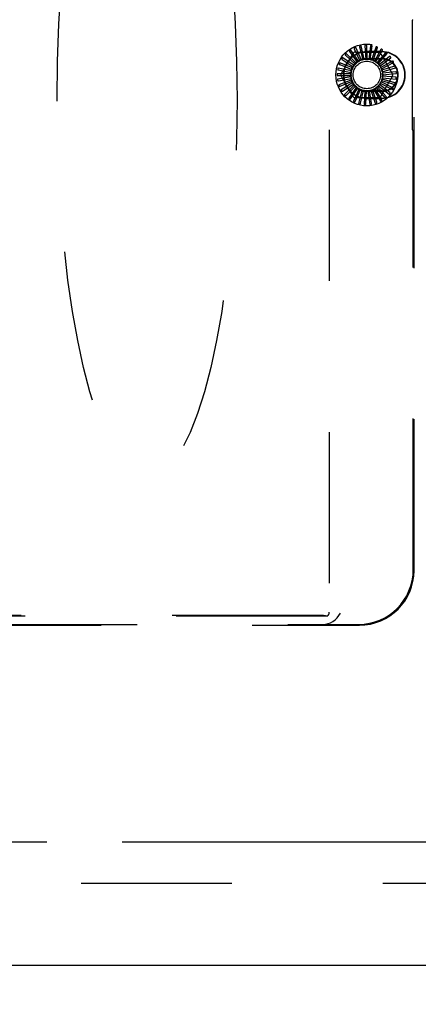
# Model space of a CAD drawing. Header units: inches. Extents: x 0 to 250, y 0 to 162.
# Tile 7 of 44: x 88.03 to 91.66, y 17.48 to 26.44. Entities that reach past the tile are written whole.
import ezdxf

# ---------------------------------------------------------------- set-up
doc = ezdxf.new("R2010")
doc.units = ezdxf.units.IN
doc.header["$LTSCALE"] = 13.75
doc.header["$MEASUREMENT"] = 0
doc.linetypes.add('HIDDEN', pattern=[0.2, 0.1, -0.1])
doc.linetypes.add('PHANTOM', pattern=[0.8, 0.45, -0.05, 0.1, -0.05, 0.1, -0.05])
doc.layers.get('0').update_dxf_attribs({"linetype": 'CONTINUOUS'})
for name, color, linetype in [('AVAILABLE_DOOR_SPACE', 7, 'CONTINUOUS'), ('DEFAULT_2', 8, 'HIDDEN'), ('DIMENSIONS', 7, 'CONTINUOUS')]:
    doc.layers.add(name, color=color, linetype=linetype)
doc.styles.get("Standard").update_dxf_attribs({"font": 'txt', "width": 0.8})
doc.dimstyles.new('DIMSTYLE_1', dxfattribs={"dimtxt": 1.102941, "dimasz": 1.470588, "dimexe": 0.09, "dimexo": 0.07, "dimgap": 0.0375, "dimtad": 0, "dimtih": 1, "dimtoh": 1, "dimzin": 4, "dimdsep": 46, "dimtxsty": 'Standard', "dimblk": '_FILLED', "dimblk1": '_FILLED', "dimblk2": '_FILLED', "dimcen": 0.09, "dimadec": 0, "dimazin": 0, "dimtfac": 1, "dimtofl": 0, "dimtmove": 0, "dimatfit": 3, "dimldrblk": '_FILLED', "dimfxl": 0, "dimtolj": 1, "dimtzin": 4, "dimarcsym": 0})

# ---------------------------------------------------------------- blocks, each defined once
blk = doc.blocks.new('_FILLED')
at = {"color": 0, "linetype": 'ByBlock'}
blk.add_solid([(0, 0), (-1, 0.2), (-1, -0.2)], dxfattribs=at)
blk = doc.blocks.new('*D16')
at = {"layer": 'DIMENSIONS', "color": 2, "linetype": 'Continuous'}
for p, q in [((96.738, 18.9614), (96.738, 21.9026)), ((98.0615, 18.9614), (96.5398, 18.9614)), ((98.0615, 17.8364), (96.5398, 17.8364)), ((96.738, 17.8364), (96.738, 14.52)), ((96.738, 14.52), (95.3465, 14.52))]:
    blk.add_line(p, q, dxfattribs=at)
at = {"layer": 'DIMENSIONS', "color": 2, "linetype": 'Continuous', "xscale": 1.4705882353, "yscale": 1.4705882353, "zscale": 1.4705882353}
for p, rotation in [((96.738, 18.9614), 270), ((96.738, 17.8364), 90)]:
    blk.add_blockref('_FILLED', p, dxfattribs=dict(at, rotation=rotation))
at = {"layer": 'DIMENSIONS', "color": 2, "linetype": 'Continuous', "insert": (94.795, 15.0714), "char_height": 1.10294, "width": 3.529412, "attachment_point": 3, "line_spacing_factor": 0.9}
blk.add_mtext('1.13', dxfattribs=at)

msp = doc.modelspace()

# ---------------------------------------------------------------- linework, layer by layer
at = {"color": 3, "linetype": 'Continuous'}
msp.add_line((111.1493, 17.8364), (76.2118, 17.8364), dxfattribs=at)
at = {"layer": 'AVAILABLE_DOOR_SPACE', "color": 4, "linetype": 'PHANTOM'}
msp.add_line((77.9618, 18.9614), (92.6806, 18.9614), dxfattribs=at)
at = {"layer": 'DEFAULT_2', "color": 8, "linetype": 'HIDDEN'}
for p, q in [((90.8484, 30.9404), (90.8484, 21.0505)), ((91.6213, 21.4315), (91.6213, 30.4404)), ((91.6068, 26.4419), (91.6105, 26.4434)), ((91.603, 26.3969), (91.603, 25.4839)), ((91.077, 26.1793), (91.1277, 26.0701)), ((91.1415, 26.076), (91.0896, 26.1896)), ((91.1242, 26.1965), (91.1534, 26.0797)), ((91.168, 26.0828), (91.1386, 26.2043)), ((91.1739, 26.2045), (91.1804, 26.0843)), ((91.1954, 26.0846), (91.1895, 26.2094)), ((91.2242, 26.2029), (91.2079, 26.0836)), ((91.2226, 26.0811), (91.2404, 26.2048)), ((91.2733, 26.1918), (91.2347, 26.0778)), ((91.2487, 26.0726), (91.2895, 26.1907)), ((91.3194, 26.1717), (91.2599, 26.0671)), ((91.2726, 26.0592), (91.3351, 26.1674)), ((90.9587, 25.955), (91.0621, 26.1342)), ((90.9659, 26.0798), (91.0676, 26.0154)), ((91.076, 26.0278), (90.9709, 26.0953)), ((90.9964, 26.1198), (91.084, 26.0374)), ((91.0947, 26.0479), (91.0042, 26.1341)), ((91.0338, 26.1534), (91.1043, 26.0558)), ((91.1167, 26.0642), (91.0442, 26.166)), ((91.0874, 26.1487), (91.2943, 26.1487)), ((91.3278, 26.1532), (91.1908, 26.1532)), ((91.1908, 26.1504), (91.3278, 26.1504)), ((91.1908, 26.0904), (91.3278, 26.0904)), ((91.1908, 26.0859), (91.3278, 26.0859)), ((91.3608, 26.1432), (91.2826, 26.0517)), ((91.2936, 26.0416), (91.3755, 26.136)), ((91.3961, 26.1074), (91.302, 26.0323)), ((91.3109, 26.0203), (91.4092, 26.0976)), ((91.3195, 26.1342), (91.423, 25.955)), ((91.0518, 25.9788), (90.9291, 26.0025)), ((90.9436, 26.0347), (91.0556, 25.9907)), ((91.0616, 26.0045), (90.9456, 26.0509)), ((91.3151, 26.0121), (91.315, 26.0124)), ((91.424, 26.0655), (91.3174, 26.0096)), ((91.3239, 25.9961), (91.435, 26.0534)), ((91.4435, 26.0191), (91.3282, 25.9844)), ((91.332, 25.97), (91.4519, 26.0052)), ((91.047, 25.9518), (90.9221, 25.9518)), ((91.0475, 25.9244), (90.9248, 25.9008)), ((90.9263, 25.9361), (91.0466, 25.9369)), ((90.9302, 25.9862), (91.0486, 25.9642)), ((90.9319, 25.8861), (91.0499, 25.9096)), ((91.0531, 25.8976), (90.9371, 25.8511)), ((91.0621, 25.7467), (90.9587, 25.9258)), ((91.423, 25.9258), (91.3195, 25.7467)), ((91.4459, 25.87), (91.3302, 25.9032)), ((91.3329, 25.9154), (91.4573, 25.9035)), ((91.4538, 25.9699), (91.3341, 25.9576)), ((91.4546, 25.9196), (91.3347, 25.9302)), ((91.3351, 25.9427), (91.4595, 25.9546)), ((90.9468, 25.8381), (91.0583, 25.8835)), ((91.0637, 25.8723), (90.9586, 25.8047)), ((90.9706, 25.7937), (91.0714, 25.8595)), ((91.0789, 25.8494), (90.9884, 25.7632)), ((91.0024, 25.7547), (91.0889, 25.8383)), ((91.0981, 25.8299), (91.0256, 25.7281)), ((91.0409, 25.7224), (91.1101, 25.8209)), ((91.1207, 25.8144), (91.0688, 25.7007)), ((91.0849, 25.698), (91.1341, 25.8078)), ((91.2528, 25.8102), (91.3153, 25.7019)), ((91.3269, 25.7135), (91.266, 25.8173)), ((91.2764, 25.8242), (91.3582, 25.7298)), ((91.3674, 25.7433), (91.2879, 25.8337)), ((91.2968, 25.8425), (91.395, 25.7653)), ((91.4015, 25.7803), (91.3064, 25.854)), ((91.3134, 25.8644), (91.4245, 25.8071)), ((91.428, 25.823), (91.3206, 25.8775)), ((91.3256, 25.8889), (91.4455, 25.8537)), ((91.2943, 25.7321), (91.0874, 25.7321)), ((91.1458, 25.8034), (91.1164, 25.6819)), ((91.1327, 25.6823), (91.1603, 25.7994)), ((91.1726, 25.7973), (91.1666, 25.6725)), ((91.1826, 25.6759), (91.1875, 25.7962)), ((91.3278, 25.7949), (91.1908, 25.7949)), ((91.3278, 25.7904), (91.1908, 25.7904)), ((91.3278, 25.7304), (91.1908, 25.7304)), ((91.1908, 25.7276), (91.3278, 25.7276)), ((91.2, 25.7964), (91.2178, 25.6727)), ((91.2328, 25.6792), (91.2148, 25.7982)), ((91.2271, 25.8008), (91.2679, 25.6827)), ((91.2815, 25.6918), (91.2413, 25.8053)), ((91.6068, 25.4389), (91.6105, 25.4374)), ((91.6143, 21.4385), (91.6143, 25.3924)), ((90.8288, 21.0137), (79.4398, 21.0137)), ((90.7908, 21.0197), (79.4778, 21.0197)), ((79.1454, 20.9334), (91.1232, 20.9334)), ((79.4726, 20.9404), (90.796, 20.9404)), ((90.7962, 20.9404), (91.1162, 20.9404)), ((77.5868, 18.5864), (110.3368, 18.5864))]:
    msp.add_line(p, q, dxfattribs=at)
for points in [[(91.0442, 26.166), (91.0441, 26.1661), (91.044, 26.1662), (91.0438, 26.1662), (91.0436, 26.1662), (91.0434, 26.1662), (91.0432, 26.1662), (91.043, 26.1661), (91.0428, 26.1661), (91.0426, 26.166), (91.0423, 26.1659), (91.0421, 26.1658), (91.0419, 26.1657), (91.0416, 26.1656), (91.0414, 26.1655), (91.0411, 26.1653), (91.0409, 26.1652), (91.0406, 26.165), (91.0403, 26.1649), (91.0401, 26.1647), (91.0398, 26.1645)], [(91.0771, 26.1856), (91.0767, 26.1853), (91.0763, 26.185), (91.0761, 26.1847), (91.0759, 26.1843), (91.0758, 26.1839), (91.0758, 26.1835), (91.0758, 26.183), (91.0759, 26.1825), (91.076, 26.182), (91.0761, 26.1815), (91.0763, 26.1809), (91.0765, 26.1804), (91.0767, 26.1798), (91.077, 26.1793)], [(91.0896, 26.1896), (91.0895, 26.1898), (91.0894, 26.1899), (91.0892, 26.19), (91.089, 26.19), (91.0888, 26.19), (91.0886, 26.19), (91.0884, 26.19), (91.0882, 26.19), (91.0879, 26.19), (91.0877, 26.19), (91.0874, 26.1899), (91.0872, 26.1898), (91.0869, 26.1898), (91.0867, 26.1897), (91.0864, 26.1896), (91.0861, 26.1895), (91.0858, 26.1894), (91.0855, 26.1893), (91.0852, 26.1892), (91.0849, 26.189)], [(91.1255, 26.2027), (91.1251, 26.2025), (91.1247, 26.2023), (91.1244, 26.202), (91.1242, 26.2017), (91.124, 26.2013), (91.1239, 26.2008), (91.1238, 26.2004), (91.1238, 26.1999), (91.1238, 26.1994), (91.1238, 26.1988), (91.1239, 26.1983), (91.124, 26.1977), (91.1241, 26.1971), (91.1242, 26.1965)], [(91.1386, 26.2043), (91.1385, 26.2044), (91.1384, 26.2046), (91.1383, 26.2047), (91.1381, 26.2048), (91.1379, 26.2048), (91.1377, 26.2049), (91.1375, 26.2049), (91.1373, 26.2049), (91.137, 26.205), (91.1368, 26.205), (91.1365, 26.205), (91.1363, 26.2049), (91.136, 26.2049), (91.1357, 26.2049), (91.1354, 26.2049), (91.1351, 26.2048), (91.1348, 26.2048), (91.1345, 26.2047), (91.1342, 26.2047), (91.1338, 26.2046)], [(91.1763, 26.2103), (91.1759, 26.2102), (91.1755, 26.2101), (91.1751, 26.2098), (91.1748, 26.2096), (91.1746, 26.2092), (91.1744, 26.2088), (91.1742, 26.2084), (91.1741, 26.2079), (91.174, 26.2074), (91.1739, 26.2068), (91.1739, 26.2063), (91.1739, 26.2057), (91.1739, 26.2051), (91.1739, 26.2045)], [(91.1895, 26.2094), (91.1894, 26.2096), (91.1893, 26.2097), (91.1892, 26.2099), (91.1891, 26.21), (91.1889, 26.2101), (91.1887, 26.2102), (91.1885, 26.2102), (91.1883, 26.2103), (91.1881, 26.2104), (91.1878, 26.2104), (91.1876, 26.2105), (91.1873, 26.2105), (91.1871, 26.2105), (91.1868, 26.2106), (91.1865, 26.2106), (91.1862, 26.2106), (91.1859, 26.2106), (91.1856, 26.2106), (91.1853, 26.2106), (91.185, 26.2106)], [(91.2277, 26.2082), (91.2272, 26.2082), (91.2268, 26.2081), (91.2264, 26.208), (91.226, 26.2077), (91.2257, 26.2074), (91.2255, 26.2071), (91.2252, 26.2067), (91.225, 26.2062), (91.2248, 26.2057), (91.2247, 26.2052), (91.2245, 26.2047), (91.2244, 26.2041), (91.2243, 26.2035), (91.2242, 26.2029)], [(91.2404, 26.2048), (91.2404, 26.205), (91.2403, 26.2051), (91.2402, 26.2053), (91.2401, 26.2054), (91.24, 26.2056), (91.2398, 26.2057), (91.2396, 26.2058), (91.2394, 26.2059), (91.2392, 26.206), (91.239, 26.2061), (91.2387, 26.2062), (91.2385, 26.2063), (91.2382, 26.2064), (91.238, 26.2064), (91.2377, 26.2065), (91.2374, 26.2066), (91.2371, 26.2067), (91.2368, 26.2067), (91.2365, 26.2068), (91.2361, 26.2069)], [(91.2777, 26.1963), (91.2772, 26.1964), (91.2768, 26.1965), (91.2764, 26.1964), (91.276, 26.1962), (91.2756, 26.196), (91.2753, 26.1957), (91.275, 26.1954), (91.2747, 26.195), (91.2744, 26.1945), (91.2742, 26.194), (91.2739, 26.1935), (91.2737, 26.193), (91.2735, 26.1924), (91.2733, 26.1918)], [(91.2895, 26.1907), (91.2896, 26.1908), (91.2895, 26.191), (91.2895, 26.1912), (91.2894, 26.1913), (91.2893, 26.1915), (91.2891, 26.1916), (91.289, 26.1918), (91.2888, 26.1919), (91.2886, 26.192), (91.2884, 26.1922), (91.2882, 26.1923), (91.288, 26.1925), (91.2877, 26.1926), (91.2875, 26.1927), (91.2872, 26.1928), (91.287, 26.193), (91.2867, 26.1931), (91.2864, 26.1932), (91.2861, 26.1933), (91.2858, 26.1934)], [(91.3245, 26.1753), (91.3241, 26.1755), (91.3237, 26.1756), (91.3233, 26.1756), (91.3229, 26.1755), (91.3225, 26.1753), (91.3221, 26.1751), (91.3217, 26.1748), (91.3214, 26.1745), (91.321, 26.1741), (91.3207, 26.1737), (91.3203, 26.1732), (91.32, 26.1727), (91.3197, 26.1722), (91.3194, 26.1717)], [(91.3351, 26.1674), (91.3352, 26.1676), (91.3352, 26.1678), (91.3352, 26.168), (91.3351, 26.1681), (91.335, 26.1683), (91.3349, 26.1685), (91.3348, 26.1687), (91.3346, 26.1688), (91.3345, 26.169), (91.3343, 26.1692), (91.3341, 26.1693), (91.3339, 26.1695), (91.3337, 26.1697), (91.3335, 26.1699), (91.3333, 26.17), (91.333, 26.1702), (91.3328, 26.1704), (91.3325, 26.1706), (91.3322, 26.1708), (91.3319, 26.1709)], [(90.9626, 26.0851), (90.9624, 26.0847), (90.9623, 26.0843), (90.9622, 26.0839), (90.9623, 26.0835), (90.9624, 26.0831), (90.9626, 26.0827), (90.9629, 26.0823), (90.9632, 26.0819), (90.9636, 26.0815), (90.964, 26.0812), (90.9644, 26.0808), (90.9649, 26.0805), (90.9654, 26.0801), (90.9659, 26.0798)], [(90.9709, 26.0953), (90.9708, 26.0954), (90.9706, 26.0954), (90.9704, 26.0954), (90.9702, 26.0953), (90.9701, 26.0953), (90.9699, 26.0951), (90.9697, 26.095), (90.9695, 26.0949), (90.9693, 26.0947), (90.9692, 26.0946), (90.969, 26.0944), (90.9688, 26.0942), (90.9686, 26.094), (90.9684, 26.0938), (90.9682, 26.0936), (90.9681, 26.0934), (90.9679, 26.0931), (90.9677, 26.0929), (90.9675, 26.0926), (90.9673, 26.0924)], [(90.9941, 26.1257), (90.9938, 26.1254), (90.9936, 26.125), (90.9935, 26.1246), (90.9935, 26.1241), (90.9936, 26.1237), (90.9937, 26.1233), (90.9939, 26.1229), (90.9941, 26.1224), (90.9944, 26.122), (90.9947, 26.1216), (90.9951, 26.1211), (90.9955, 26.1207), (90.9959, 26.1203), (90.9964, 26.1198)], [(91.0042, 26.1341), (91.0041, 26.1342), (91.0039, 26.1343), (91.0037, 26.1343), (91.0035, 26.1343), (91.0033, 26.1342), (91.0031, 26.1342), (91.003, 26.1341), (91.0027, 26.134), (91.0025, 26.1339), (91.0023, 26.1337), (91.0021, 26.1336), (91.0019, 26.1335), (91.0017, 26.1333), (91.0015, 26.1331), (91.0013, 26.1329), (91.001, 26.1328), (91.0008, 26.1325), (91.0006, 26.1323), (91.0003, 26.1321), (91.0001, 26.1319)], [(91.0327, 26.1596), (91.0324, 26.1593), (91.0321, 26.159), (91.0319, 26.1586), (91.0318, 26.1582), (91.0318, 26.1577), (91.0319, 26.1573), (91.032, 26.1568), (91.0321, 26.1564), (91.0323, 26.1559), (91.0326, 26.1554), (91.0328, 26.1549), (91.0331, 26.1544), (91.0335, 26.1539), (91.0338, 26.1534)], [(91.1415, 26.076), (91.1437, 26.0765), (91.1458, 26.077), (91.148, 26.0775), (91.1502, 26.078)], [(91.1534, 26.0797), (91.1529, 26.0793), (91.1524, 26.0789), (91.1519, 26.0786), (91.1513, 26.0784), (91.1507, 26.0782), (91.1502, 26.078)], [(91.168, 26.0828), (91.1703, 26.083), (91.1725, 26.0831), (91.1747, 26.0832), (91.1769, 26.0832)], [(91.1804, 26.0843), (91.1799, 26.084), (91.1794, 26.0837), (91.1788, 26.0835), (91.1782, 26.0833), (91.1775, 26.0833), (91.1769, 26.0832)], [(91.1954, 26.0846), (91.1976, 26.0843), (91.1998, 26.084), (91.202, 26.0836), (91.2042, 26.0833)], [(91.2079, 26.0836), (91.2073, 26.0834), (91.2067, 26.0833), (91.2061, 26.0832), (91.2054, 26.0832), (91.2048, 26.0832), (91.2042, 26.0833)], [(91.2226, 26.0811), (91.2247, 26.0804), (91.2268, 26.0797), (91.2289, 26.0789), (91.231, 26.0782)], [(91.2347, 26.0778), (91.2341, 26.0777), (91.2334, 26.0777), (91.2328, 26.0777), (91.2322, 26.0778), (91.2316, 26.078), (91.231, 26.0782)], [(91.3666, 26.1457), (91.3662, 26.146), (91.3658, 26.1462), (91.3654, 26.1463), (91.365, 26.1463), (91.3646, 26.1462), (91.3641, 26.146), (91.3637, 26.1458), (91.3633, 26.1456), (91.3629, 26.1453), (91.3625, 26.1449), (91.362, 26.1445), (91.3616, 26.1441), (91.3612, 26.1437), (91.3608, 26.1432)], [(91.3755, 26.136), (91.3756, 26.1362), (91.3756, 26.1364), (91.3756, 26.1365), (91.3756, 26.1367), (91.3755, 26.1369), (91.3754, 26.1371), (91.3754, 26.1373), (91.3752, 26.1375), (91.3751, 26.1377), (91.375, 26.1379), (91.3748, 26.1381), (91.3747, 26.1383), (91.3745, 26.1385), (91.3743, 26.1387), (91.3741, 26.1389), (91.3739, 26.1392), (91.3737, 26.1394), (91.3735, 26.1396), (91.3732, 26.1398), (91.373, 26.1401)], [(91.4023, 26.1088), (91.4019, 26.1091), (91.4016, 26.1093), (91.4012, 26.1095), (91.4008, 26.1096), (91.4004, 26.1096), (91.3999, 26.1095), (91.3995, 26.1094), (91.399, 26.1092), (91.3985, 26.109), (91.3981, 26.1087), (91.3976, 26.1084), (91.3971, 26.1081), (91.3966, 26.1077), (91.3961, 26.1074)], [(91.4092, 26.0976), (91.4093, 26.0977), (91.4094, 26.0978), (91.4094, 26.098), (91.4094, 26.0982), (91.4094, 26.0984), (91.4093, 26.0986), (91.4093, 26.0988), (91.4092, 26.099), (91.4091, 26.0992), (91.409, 26.0995), (91.4089, 26.0997), (91.4088, 26.0999), (91.4087, 26.1002), (91.4085, 26.1004), (91.4084, 26.1007), (91.4082, 26.1009), (91.4081, 26.1012), (91.4079, 26.1014), (91.4077, 26.1017), (91.4075, 26.1019)], [(90.9251, 25.9899), (90.9251, 25.9895), (90.9251, 25.9891), (90.9253, 25.9887), (90.9255, 25.9883), (90.9258, 25.988), (90.9261, 25.9877), (90.9265, 25.9874), (90.9269, 25.9872), (90.9274, 25.987), (90.9279, 25.9868), (90.9285, 25.9866), (90.929, 25.9865), (90.9296, 25.9863), (90.9302, 25.9862)], [(90.9291, 26.0025), (90.9289, 26.0025), (90.9288, 26.0025), (90.9286, 26.0024), (90.9285, 26.0022), (90.9283, 26.0021), (90.9282, 26.0019), (90.9281, 26.0018), (90.928, 26.0016), (90.9278, 26.0014), (90.9277, 26.0011), (90.9276, 26.0009), (90.9275, 26.0007), (90.9274, 26.0004), (90.9273, 26.0002), (90.9273, 25.9999), (90.9272, 25.9996), (90.9271, 25.9993), (90.927, 25.999), (90.9269, 25.9987), (90.9268, 25.9983)], [(90.9393, 26.0393), (90.9392, 26.0389), (90.9392, 26.0385), (90.9392, 26.038), (90.9394, 26.0376), (90.9396, 26.0373), (90.9398, 26.0369), (90.9402, 26.0366), (90.9406, 26.0363), (90.941, 26.036), (90.9415, 26.0357), (90.942, 26.0354), (90.9425, 26.0352), (90.943, 26.0349), (90.9436, 26.0347)], [(90.9456, 26.0509), (90.9454, 26.0509), (90.9452, 26.0509), (90.9451, 26.0509), (90.9449, 26.0508), (90.9447, 26.0507), (90.9446, 26.0505), (90.9444, 26.0504), (90.9443, 26.0502), (90.9441, 26.05), (90.944, 26.0498), (90.9438, 26.0496), (90.9437, 26.0494), (90.9436, 26.0492), (90.9434, 26.0489), (90.9433, 26.0487), (90.9431, 26.0484), (90.943, 26.0482), (90.9429, 26.0479), (90.9427, 26.0476), (90.9426, 26.0472)], [(91.0518, 25.9788), (91.0526, 25.9809), (91.0534, 25.983), (91.0543, 25.985), (91.0551, 25.9871)], [(91.0556, 25.9907), (91.0557, 25.9901), (91.0557, 25.9895), (91.0557, 25.9889), (91.0555, 25.9882), (91.0554, 25.9877), (91.0551, 25.9871)], [(91.0616, 26.0045), (91.0628, 26.0064), (91.064, 26.0082), (91.0652, 26.0101), (91.0664, 26.0119)], [(91.0676, 26.0154), (91.0676, 26.0148), (91.0674, 26.0142), (91.0673, 26.0136), (91.067, 26.013), (91.0668, 26.0124), (91.0664, 26.0119)], [(91.076, 26.0278), (91.0776, 26.0294), (91.0791, 26.031), (91.0806, 26.0326), (91.0822, 26.0342)], [(91.084, 26.0374), (91.0839, 26.0368), (91.0836, 26.0362), (91.0834, 26.0356), (91.083, 26.0351), (91.0826, 26.0346), (91.0822, 26.0342)], [(91.0947, 26.0479), (91.0964, 26.0492), (91.0983, 26.0505), (91.1001, 26.0518), (91.1019, 26.053)], [(91.1043, 26.0558), (91.104, 26.0553), (91.1037, 26.0548), (91.1033, 26.0543), (91.1029, 26.0538), (91.1024, 26.0534), (91.1019, 26.053)], [(91.1167, 26.0642), (91.1187, 26.0651), (91.1208, 26.0661), (91.1228, 26.067), (91.1248, 26.0678)], [(91.1277, 26.0701), (91.1273, 26.0696), (91.1269, 26.0692), (91.1264, 26.0688), (91.1259, 26.0684), (91.1254, 26.0681), (91.1248, 26.0678)], [(91.2487, 26.0726), (91.2506, 26.0715), (91.2525, 26.0704), (91.2545, 26.0692), (91.2563, 26.0681)], [(91.2599, 26.0671), (91.2593, 26.0671), (91.2586, 26.0672), (91.258, 26.0673), (91.2574, 26.0675), (91.2569, 26.0678), (91.2563, 26.0681)], [(91.2726, 26.0592), (91.2743, 26.0578), (91.276, 26.0563), (91.2777, 26.0549), (91.2793, 26.0534)], [(91.2826, 26.0517), (91.282, 26.0518), (91.2814, 26.052), (91.2808, 26.0523), (91.2803, 26.0526), (91.2798, 26.053), (91.2793, 26.0534)], [(91.2936, 26.0416), (91.295, 26.0399), (91.2964, 26.0381), (91.2978, 26.0364), (91.2991, 26.0346)], [(91.302, 26.0323), (91.3014, 26.0326), (91.3009, 26.0329), (91.3004, 26.0332), (91.2999, 26.0337), (91.2995, 26.0341), (91.2991, 26.0346)], [(91.3109, 26.0203), (91.3116, 26.019), (91.3123, 26.0177), (91.313, 26.0164), (91.3137, 26.0151), (91.3143, 26.0137), (91.315, 26.0124)], [(91.3174, 26.0096), (91.3169, 26.0099), (91.3165, 26.0103), (91.3161, 26.0107), (91.3157, 26.0112), (91.3154, 26.0116), (91.3151, 26.0121)], [(91.3239, 25.9961), (91.3245, 25.994), (91.3252, 25.9919), (91.3258, 25.9897), (91.3263, 25.9876)], [(91.3282, 25.9844), (91.3278, 25.9849), (91.3274, 25.9853), (91.327, 25.9859), (91.3268, 25.9864), (91.3265, 25.987), (91.3263, 25.9876)], [(91.4303, 26.0657), (91.43, 26.0661), (91.4297, 26.0664), (91.4294, 26.0666), (91.429, 26.0668), (91.4286, 26.0669), (91.4281, 26.0669), (91.4277, 26.0669), (91.4272, 26.0668), (91.4267, 26.0666), (91.4262, 26.0665), (91.4256, 26.0663), (91.4251, 26.066), (91.4246, 26.0658), (91.424, 26.0655)], [(91.435, 26.0534), (91.4351, 26.0535), (91.4352, 26.0536), (91.4353, 26.0538), (91.4353, 26.054), (91.4353, 26.0542), (91.4353, 26.0544), (91.4353, 26.0546), (91.4353, 26.0548), (91.4352, 26.0551), (91.4352, 26.0553), (91.4351, 26.0555), (91.4351, 26.0558), (91.435, 26.0561), (91.4349, 26.0563), (91.4348, 26.0566), (91.4347, 26.0569), (91.4346, 26.0571), (91.4344, 26.0574), (91.4343, 26.0578), (91.4341, 26.0581)], [(91.4497, 26.0181), (91.4495, 26.0186), (91.4493, 26.0189), (91.449, 26.0192), (91.4486, 26.0194), (91.4482, 26.0196), (91.4478, 26.0197), (91.4473, 26.0198), (91.4468, 26.0198), (91.4463, 26.0197), (91.4458, 26.0197), (91.4452, 26.0196), (91.4446, 26.0194), (91.4441, 26.0193), (91.4435, 26.0191)], [(91.4519, 26.0052), (91.4521, 26.0052), (91.4522, 26.0053), (91.4523, 26.0055), (91.4524, 26.0057), (91.4524, 26.0059), (91.4525, 26.0061), (91.4525, 26.0063), (91.4525, 26.0065), (91.4525, 26.0067), (91.4525, 26.007), (91.4525, 26.0072), (91.4525, 26.0075), (91.4525, 26.0078), (91.4524, 26.008), (91.4524, 26.0083), (91.4523, 26.0086), (91.4523, 26.0089), (91.4522, 26.0092), (91.4521, 26.0095), (91.452, 26.0098)], [(90.9206, 25.9388), (90.9206, 25.9383), (90.9207, 25.9379), (90.921, 25.9375), (90.9212, 25.9372), (90.9216, 25.9369), (90.9219, 25.9367), (90.9224, 25.9365), (90.9228, 25.9364), (90.9234, 25.9363), (90.9239, 25.9362), (90.9245, 25.9361), (90.925, 25.9361), (90.9257, 25.9361), (90.9263, 25.9361)], [(90.9221, 25.9518), (90.9219, 25.9518), (90.9217, 25.9517), (90.9216, 25.9516), (90.9215, 25.9515), (90.9214, 25.9513), (90.9213, 25.9511), (90.9212, 25.9509), (90.9211, 25.9507), (90.9211, 25.9505), (90.921, 25.9503), (90.9209, 25.95), (90.9209, 25.9498), (90.9208, 25.9495), (90.9208, 25.9492), (90.9208, 25.9489), (90.9207, 25.9486), (90.9207, 25.9483), (90.9207, 25.948), (90.9207, 25.9477), (90.9207, 25.9474)], [(90.9248, 25.9008), (90.9246, 25.9007), (90.9245, 25.9006), (90.9244, 25.9005), (90.9243, 25.9003), (90.9242, 25.9001), (90.9241, 25.8999), (90.9241, 25.8997), (90.924, 25.8995), (90.924, 25.8993), (90.924, 25.899), (90.924, 25.8988), (90.924, 25.8985), (90.924, 25.8982), (90.924, 25.8979), (90.924, 25.8977), (90.9241, 25.8974), (90.9241, 25.8971), (90.9241, 25.8967), (90.9242, 25.8964), (90.9242, 25.8961)], [(91.0466, 25.9369), (91.0469, 25.9363), (91.0471, 25.9358), (91.0473, 25.9352), (91.0475, 25.9345), (91.0475, 25.9339), (91.0475, 25.9333)], [(91.047, 25.9518), (91.0474, 25.954), (91.0478, 25.9562), (91.0483, 25.9584), (91.0488, 25.9606)], [(91.0475, 25.9244), (91.0474, 25.9266), (91.0474, 25.9289), (91.0475, 25.9311), (91.0475, 25.9333)], [(91.0486, 25.9642), (91.0487, 25.9636), (91.0489, 25.963), (91.0489, 25.9624), (91.0489, 25.9618), (91.0489, 25.9612), (91.0488, 25.9606)], [(91.0499, 25.9096), (91.0503, 25.9092), (91.0506, 25.9086), (91.0509, 25.9081), (91.0512, 25.9075), (91.0513, 25.9069), (91.0515, 25.9063)], [(91.0531, 25.8976), (91.0526, 25.8998), (91.0522, 25.9019), (91.0518, 25.9041), (91.0515, 25.9063)], [(91.3302, 25.9032), (91.3301, 25.9038), (91.33, 25.9044), (91.33, 25.905), (91.3301, 25.9056), (91.3302, 25.9062), (91.3303, 25.9068)], [(91.3329, 25.9154), (91.3323, 25.9132), (91.3317, 25.9111), (91.331, 25.909), (91.3303, 25.9068)], [(91.332, 25.97), (91.3323, 25.9677), (91.3325, 25.9655), (91.3327, 25.9633), (91.3328, 25.9611)], [(91.3341, 25.9576), (91.3337, 25.9581), (91.3334, 25.9587), (91.3332, 25.9593), (91.333, 25.9599), (91.3329, 25.9605), (91.3328, 25.9611)], [(91.3347, 25.9302), (91.3345, 25.9308), (91.3343, 25.9314), (91.3342, 25.932), (91.3341, 25.9326), (91.3341, 25.9332), (91.3342, 25.9338)], [(91.3351, 25.9427), (91.3349, 25.9405), (91.3347, 25.9383), (91.3344, 25.9361), (91.3342, 25.9338)], [(91.4597, 25.9677), (91.4596, 25.9682), (91.4595, 25.9686), (91.4592, 25.9689), (91.4589, 25.9692), (91.4586, 25.9695), (91.4582, 25.9696), (91.4577, 25.9698), (91.4572, 25.9699), (91.4567, 25.9699), (91.4562, 25.97), (91.4556, 25.97), (91.455, 25.97), (91.4544, 25.9699), (91.4538, 25.9699)], [(91.46, 25.9163), (91.46, 25.9168), (91.4599, 25.9172), (91.4598, 25.9176), (91.4595, 25.918), (91.4592, 25.9183), (91.4589, 25.9185), (91.4584, 25.9187), (91.458, 25.9189), (91.4575, 25.9191), (91.457, 25.9192), (91.4564, 25.9193), (91.4558, 25.9194), (91.4552, 25.9195), (91.4546, 25.9196)], [(91.4573, 25.9035), (91.4575, 25.9035), (91.4576, 25.9036), (91.4578, 25.9037), (91.4579, 25.9038), (91.458, 25.9039), (91.4581, 25.9041), (91.4582, 25.9043), (91.4583, 25.9045), (91.4584, 25.9047), (91.4585, 25.905), (91.4586, 25.9052), (91.4587, 25.9054), (91.4587, 25.9057), (91.4588, 25.906), (91.4589, 25.9062), (91.4589, 25.9065), (91.459, 25.9068), (91.459, 25.9072), (91.4591, 25.9075), (91.4591, 25.9078)], [(91.4595, 25.9546), (91.4596, 25.9546), (91.4598, 25.9547), (91.4599, 25.9548), (91.46, 25.955), (91.4601, 25.9552), (91.4602, 25.9554), (91.4602, 25.9556), (91.4603, 25.9558), (91.4603, 25.956), (91.4604, 25.9562), (91.4604, 25.9565), (91.4604, 25.9568), (91.4605, 25.957), (91.4605, 25.9573), (91.4605, 25.9576), (91.4605, 25.9579), (91.4605, 25.9582), (91.4605, 25.9585), (91.4605, 25.9588), (91.4605, 25.9591)], [(90.9258, 25.8876), (90.9259, 25.8872), (90.9261, 25.8868), (90.9264, 25.8865), (90.9267, 25.8862), (90.9271, 25.886), (90.9275, 25.8859), (90.928, 25.8858), (90.9285, 25.8857), (90.929, 25.8857), (90.9295, 25.8858), (90.9301, 25.8858), (90.9307, 25.8859), (90.9313, 25.886), (90.9319, 25.8861)], [(90.9371, 25.8511), (90.9369, 25.851), (90.9368, 25.8509), (90.9367, 25.8508), (90.9367, 25.8506), (90.9366, 25.8504), (90.9366, 25.8502), (90.9366, 25.85), (90.9366, 25.8497), (90.9366, 25.8495), (90.9367, 25.8493), (90.9367, 25.849), (90.9367, 25.8488), (90.9368, 25.8485), (90.9369, 25.8482), (90.9369, 25.8479), (90.937, 25.8477), (90.9371, 25.8474), (90.9372, 25.8471), (90.9373, 25.8468), (90.9374, 25.8465)], [(90.9405, 25.8384), (90.9408, 25.838), (90.941, 25.8377), (90.9414, 25.8374), (90.9417, 25.8372), (90.9421, 25.8371), (90.9426, 25.837), (90.943, 25.837), (90.9435, 25.8371), (90.9441, 25.8372), (90.9446, 25.8373), (90.9451, 25.8374), (90.9457, 25.8376), (90.9463, 25.8378), (90.9468, 25.8381)], [(91.0583, 25.8835), (91.0587, 25.8831), (91.0592, 25.8827), (91.0596, 25.8822), (91.0599, 25.8817), (91.0602, 25.8811), (91.0604, 25.8806)], [(91.0637, 25.8723), (91.0628, 25.8743), (91.062, 25.8764), (91.0612, 25.8785), (91.0604, 25.8806)], [(91.0714, 25.8595), (91.072, 25.8592), (91.0725, 25.8588), (91.0729, 25.8584), (91.0734, 25.858), (91.0738, 25.8575), (91.0741, 25.857)], [(91.0789, 25.8494), (91.0776, 25.8513), (91.0764, 25.8532), (91.0753, 25.8551), (91.0741, 25.857)], [(91.0889, 25.8383), (91.0895, 25.8381), (91.0901, 25.8379), (91.0906, 25.8376), (91.0911, 25.8372), (91.0916, 25.8368), (91.092, 25.8364)], [(91.0981, 25.8299), (91.0965, 25.8315), (91.095, 25.8331), (91.0935, 25.8347), (91.092, 25.8364)], [(91.1101, 25.8209), (91.1107, 25.8208), (91.1113, 25.8207), (91.1119, 25.8205), (91.1124, 25.8202), (91.113, 25.8199), (91.1135, 25.8196)], [(91.1207, 25.8144), (91.1189, 25.8156), (91.117, 25.8169), (91.1153, 25.8182), (91.1135, 25.8196)], [(91.1341, 25.8078), (91.1348, 25.8078), (91.1354, 25.8078), (91.136, 25.8077), (91.1366, 25.8075), (91.1372, 25.8073), (91.1378, 25.8071)], [(91.2528, 25.8102), (91.2507, 25.8094), (91.2486, 25.8087), (91.2465, 25.808), (91.2444, 25.8073)], [(91.266, 25.8173), (91.2663, 25.8178), (91.2667, 25.8183), (91.2671, 25.8188), (91.2676, 25.8192), (91.2681, 25.8195), (91.2686, 25.8198)], [(91.2764, 25.8242), (91.2745, 25.8231), (91.2725, 25.822), (91.2706, 25.8209), (91.2686, 25.8198)], [(91.2879, 25.8337), (91.2882, 25.8343), (91.2884, 25.8349), (91.2888, 25.8354), (91.2892, 25.8359), (91.2896, 25.8363), (91.29, 25.8367)], [(91.2968, 25.8425), (91.2951, 25.841), (91.2935, 25.8396), (91.2918, 25.8382), (91.29, 25.8367)], [(91.3064, 25.854), (91.3065, 25.8546), (91.3067, 25.8552), (91.3069, 25.8558), (91.3072, 25.8564), (91.3075, 25.8569), (91.3079, 25.8574)], [(91.3134, 25.8644), (91.3121, 25.8626), (91.3107, 25.8608), (91.3093, 25.8591), (91.3079, 25.8574)], [(91.3206, 25.8775), (91.3206, 25.8781), (91.3207, 25.8787), (91.3208, 25.8793), (91.321, 25.8799), (91.3212, 25.8805), (91.3215, 25.881)], [(91.3256, 25.8889), (91.3246, 25.8869), (91.3236, 25.8849), (91.3225, 25.883), (91.3215, 25.881)], [(91.4245, 25.8071), (91.4247, 25.807), (91.4248, 25.807), (91.425, 25.8071), (91.4252, 25.8071), (91.4253, 25.8072), (91.4255, 25.8074), (91.4257, 25.8075), (91.4258, 25.8077), (91.426, 25.8078), (91.4262, 25.808), (91.4263, 25.8082), (91.4265, 25.8084), (91.4267, 25.8086), (91.4268, 25.8088), (91.427, 25.8091), (91.4271, 25.8093), (91.4273, 25.8096), (91.4275, 25.8099), (91.4276, 25.8102), (91.4278, 25.8105)], [(91.4318, 25.818), (91.432, 25.8185), (91.4321, 25.8189), (91.432, 25.8193), (91.4319, 25.8197), (91.4318, 25.8201), (91.4315, 25.8205), (91.4312, 25.8208), (91.4309, 25.8212), (91.4305, 25.8215), (91.43, 25.8218), (91.4296, 25.8221), (91.4291, 25.8224), (91.4285, 25.8227), (91.428, 25.823)], [(91.4455, 25.8537), (91.4457, 25.8537), (91.4458, 25.8537), (91.446, 25.8538), (91.4462, 25.8539), (91.4463, 25.854), (91.4464, 25.8542), (91.4466, 25.8543), (91.4467, 25.8545), (91.4468, 25.8547), (91.447, 25.8549), (91.4471, 25.8552), (91.4472, 25.8554), (91.4473, 25.8556), (91.4475, 25.8559), (91.4476, 25.8561), (91.4477, 25.8564), (91.4478, 25.8567), (91.4479, 25.857), (91.448, 25.8573), (91.4481, 25.8576)], [(91.4506, 25.8658), (91.4507, 25.8663), (91.4507, 25.8667), (91.4506, 25.8671), (91.4504, 25.8675), (91.4502, 25.8679), (91.4499, 25.8682), (91.4495, 25.8685), (91.4491, 25.8688), (91.4486, 25.869), (91.4481, 25.8692), (91.4476, 25.8695), (91.4471, 25.8697), (91.4465, 25.8699), (91.4459, 25.87)], [(90.9586, 25.8047), (90.9584, 25.8046), (90.9583, 25.8045), (90.9583, 25.8043), (90.9583, 25.8041), (90.9583, 25.8039), (90.9583, 25.8037), (90.9583, 25.8035), (90.9584, 25.8033), (90.9584, 25.803), (90.9585, 25.8028), (90.9586, 25.8026), (90.9587, 25.8023), (90.9588, 25.8021), (90.9589, 25.8018), (90.959, 25.8016), (90.9592, 25.8013), (90.9593, 25.801), (90.9595, 25.8007), (90.9596, 25.8004), (90.9598, 25.8001)], [(90.9644, 25.7929), (90.9646, 25.7925), (90.965, 25.7923), (90.9654, 25.7921), (90.9658, 25.792), (90.9662, 25.7919), (90.9666, 25.7919), (90.9671, 25.792), (90.9676, 25.7921), (90.968, 25.7923), (90.9685, 25.7925), (90.9691, 25.7928), (90.9696, 25.7931), (90.9701, 25.7934), (90.9706, 25.7937)], [(90.9884, 25.7632), (90.9883, 25.7631), (90.9883, 25.7629), (90.9882, 25.7627), (90.9883, 25.7625), (90.9883, 25.7624), (90.9884, 25.7622), (90.9884, 25.762), (90.9885, 25.7617), (90.9886, 25.7615), (90.9887, 25.7613), (90.9889, 25.7611), (90.989, 25.7609), (90.9892, 25.7607), (90.9893, 25.7604), (90.9895, 25.7602), (90.9897, 25.76), (90.9899, 25.7597), (90.9901, 25.7595), (90.9903, 25.7592), (90.9905, 25.759)], [(90.9964, 25.7527), (90.9967, 25.7524), (90.9971, 25.7522), (90.9975, 25.7521), (90.9979, 25.752), (90.9983, 25.7521), (90.9988, 25.7522), (90.9992, 25.7523), (90.9997, 25.7526), (91.0001, 25.7528), (91.0005, 25.7532), (91.001, 25.7535), (91.0014, 25.7539), (91.0019, 25.7543), (91.0024, 25.7547)], [(91.0256, 25.7281), (91.0256, 25.7279), (91.0255, 25.7278), (91.0255, 25.7276), (91.0256, 25.7274), (91.0257, 25.7272), (91.0258, 25.7271), (91.0259, 25.7269), (91.026, 25.7267), (91.0261, 25.7265), (91.0263, 25.7263), (91.0265, 25.7261), (91.0266, 25.7259), (91.0268, 25.7257), (91.027, 25.7255), (91.0272, 25.7254), (91.0275, 25.7252), (91.0277, 25.725), (91.0279, 25.7247), (91.0282, 25.7246), (91.0284, 25.7244)], [(91.0354, 25.7193), (91.0358, 25.7191), (91.0362, 25.7189), (91.0366, 25.7189), (91.0371, 25.7189), (91.0375, 25.7191), (91.0379, 25.7192), (91.0383, 25.7195), (91.0387, 25.7198), (91.039, 25.7201), (91.0394, 25.7205), (91.0398, 25.7209), (91.0402, 25.7214), (91.0405, 25.7219), (91.0409, 25.7224)], [(91.1458, 25.8034), (91.1438, 25.8042), (91.1418, 25.8052), (91.1397, 25.8061), (91.1378, 25.8071)], [(91.1603, 25.7994), (91.1609, 25.7996), (91.1615, 25.7997), (91.1621, 25.7997), (91.1627, 25.7997), (91.1633, 25.7996), (91.1639, 25.7995)], [(91.1726, 25.7973), (91.1704, 25.7978), (91.1682, 25.7983), (91.1661, 25.7989), (91.1639, 25.7995)], [(91.1875, 25.7962), (91.1881, 25.7965), (91.1886, 25.7967), (91.1893, 25.7968), (91.1899, 25.7969), (91.1905, 25.7969), (91.1911, 25.7969)], [(91.2, 25.7964), (91.1978, 25.7965), (91.1955, 25.7966), (91.1933, 25.7967), (91.1911, 25.7969)], [(91.2148, 25.7982), (91.2154, 25.7985), (91.2159, 25.7988), (91.2165, 25.7991), (91.217, 25.7993), (91.2176, 25.7995), (91.2183, 25.7996)], [(91.2271, 25.8008), (91.2249, 25.8004), (91.2227, 25.8001), (91.2205, 25.7998), (91.2183, 25.7996)], [(91.2413, 25.8053), (91.2418, 25.8057), (91.2422, 25.8061), (91.2427, 25.8065), (91.2433, 25.8068), (91.2438, 25.8071), (91.2444, 25.8073)], [(91.3582, 25.7298), (91.3583, 25.7297), (91.3585, 25.7296), (91.3587, 25.7296), (91.3589, 25.7296), (91.359, 25.7296), (91.3593, 25.7297), (91.3595, 25.7297), (91.3597, 25.7298), (91.3599, 25.7299), (91.3601, 25.73), (91.3603, 25.7301), (91.3605, 25.7303), (91.3608, 25.7304), (91.361, 25.7306), (91.3613, 25.7307), (91.3615, 25.7309), (91.3617, 25.7311), (91.362, 25.7313), (91.3623, 25.7315), (91.3626, 25.7317)], [(91.3691, 25.7372), (91.3694, 25.7376), (91.3696, 25.7379), (91.3697, 25.7383), (91.3698, 25.7387), (91.3698, 25.7392), (91.3697, 25.7396), (91.3696, 25.7401), (91.3694, 25.7405), (91.3691, 25.741), (91.3688, 25.7414), (91.3685, 25.7419), (91.3681, 25.7424), (91.3678, 25.7428), (91.3674, 25.7433)], [(91.395, 25.7653), (91.3952, 25.7652), (91.3954, 25.7652), (91.3955, 25.7652), (91.3957, 25.7652), (91.3959, 25.7653), (91.3961, 25.7654), (91.3963, 25.7655), (91.3965, 25.7656), (91.3967, 25.7657), (91.3969, 25.7659), (91.3971, 25.766), (91.3972, 25.7662), (91.3974, 25.7664), (91.3977, 25.7666), (91.3979, 25.7668), (91.3981, 25.767), (91.3983, 25.7672), (91.3985, 25.7674), (91.3987, 25.7677), (91.3989, 25.7679)], [(91.4043, 25.7746), (91.4045, 25.775), (91.4047, 25.7754), (91.4048, 25.7758), (91.4047, 25.7763), (91.4046, 25.7767), (91.4045, 25.7771), (91.4042, 25.7775), (91.404, 25.7779), (91.4036, 25.7783), (91.4033, 25.7787), (91.4029, 25.7791), (91.4024, 25.7795), (91.402, 25.7799), (91.4015, 25.7803)], [(91.0688, 25.7007), (91.0687, 25.7005), (91.0687, 25.7003), (91.0688, 25.7002), (91.0689, 25.7), (91.069, 25.6998), (91.0691, 25.6997), (91.0693, 25.6995), (91.0694, 25.6994), (91.0696, 25.6992), (91.0698, 25.699), (91.07, 25.6989), (91.0702, 25.6987), (91.0704, 25.6986), (91.0706, 25.6984), (91.0709, 25.6983), (91.0711, 25.6981), (91.0714, 25.698), (91.0717, 25.6978), (91.072, 25.6977), (91.0723, 25.6975)], [(91.0801, 25.6939), (91.0805, 25.6937), (91.0809, 25.6937), (91.0813, 25.6937), (91.0817, 25.6938), (91.0821, 25.694), (91.0825, 25.6943), (91.0828, 25.6946), (91.0832, 25.695), (91.0835, 25.6954), (91.0838, 25.6958), (91.0841, 25.6963), (91.0843, 25.6968), (91.0846, 25.6974), (91.0849, 25.698)], [(91.1164, 25.6819), (91.1164, 25.6817), (91.1164, 25.6816), (91.1165, 25.6814), (91.1166, 25.6813), (91.1167, 25.6811), (91.1169, 25.681), (91.117, 25.6809), (91.1172, 25.6807), (91.1174, 25.6806), (91.1176, 25.6805), (91.1179, 25.6804), (91.1181, 25.6803), (91.1184, 25.6802), (91.1186, 25.6801), (91.1189, 25.68), (91.1192, 25.6799), (91.1195, 25.6798), (91.1198, 25.6797), (91.1201, 25.6796), (91.1203, 25.6795)], [(91.1287, 25.6774), (91.1292, 25.6773), (91.1296, 25.6773), (91.13, 25.6775), (91.1304, 25.6776), (91.1307, 25.6779), (91.131, 25.6782), (91.1313, 25.6786), (91.1316, 25.679), (91.1318, 25.6795), (91.132, 25.68), (91.1322, 25.6805), (91.1324, 25.6811), (91.1325, 25.6817), (91.1327, 25.6823)], [(91.1666, 25.6725), (91.1667, 25.6723), (91.1667, 25.6722), (91.1668, 25.672), (91.167, 25.6719), (91.1671, 25.6718), (91.1673, 25.6717), (91.1675, 25.6716), (91.1677, 25.6715), (91.1679, 25.6714), (91.1682, 25.6713), (91.1684, 25.6713), (91.1687, 25.6712), (91.1689, 25.6711), (91.1692, 25.6711), (91.1695, 25.671), (91.1698, 25.671), (91.1701, 25.671), (91.1704, 25.6709), (91.1707, 25.6709), (91.1711, 25.6709)], [(91.1796, 25.6704), (91.1801, 25.6704), (91.1805, 25.6705), (91.1809, 25.6707), (91.1812, 25.671), (91.1815, 25.6713), (91.1817, 25.6716), (91.1819, 25.6721), (91.1821, 25.6725), (91.1822, 25.673), (91.1823, 25.6736), (91.1824, 25.6741), (91.1825, 25.6747), (91.1825, 25.6753), (91.1826, 25.6759)], [(91.2178, 25.6727), (91.2178, 25.6726), (91.2179, 25.6724), (91.218, 25.6723), (91.2182, 25.6722), (91.2184, 25.6721), (91.2186, 25.6721), (91.2188, 25.672), (91.219, 25.672), (91.2192, 25.6719), (91.2195, 25.6719), (91.2197, 25.6719), (91.22, 25.6719), (91.2203, 25.6719), (91.2205, 25.6719), (91.2208, 25.6719), (91.2211, 25.6719), (91.2214, 25.6719), (91.2218, 25.6719), (91.2221, 25.6719), (91.2224, 25.672)], [(91.2309, 25.6731), (91.2314, 25.6732), (91.2318, 25.6734), (91.2321, 25.6737), (91.2324, 25.674), (91.2326, 25.6744), (91.2328, 25.6748), (91.2329, 25.6752), (91.2329, 25.6757), (91.233, 25.6762), (91.233, 25.6768), (91.233, 25.6774), (91.2329, 25.6779), (91.2329, 25.6785), (91.2328, 25.6792)], [(91.2679, 25.6827), (91.268, 25.6825), (91.2681, 25.6824), (91.2683, 25.6823), (91.2685, 25.6823), (91.2687, 25.6822), (91.2689, 25.6822), (91.2691, 25.6822), (91.2693, 25.6822), (91.2695, 25.6822), (91.2698, 25.6822), (91.27, 25.6822), (91.2703, 25.6822), (91.2706, 25.6823), (91.2708, 25.6823), (91.2711, 25.6824), (91.2714, 25.6825), (91.2717, 25.6825), (91.272, 25.6826), (91.2723, 25.6827), (91.2726, 25.6828)], [(91.2808, 25.6855), (91.2812, 25.6857), (91.2815, 25.686), (91.2818, 25.6863), (91.282, 25.6867), (91.2822, 25.6871), (91.2823, 25.6875), (91.2823, 25.688), (91.2823, 25.6885), (91.2822, 25.689), (91.2821, 25.6895), (91.282, 25.6901), (91.2818, 25.6906), (91.2817, 25.6912), (91.2815, 25.6918)], [(91.3153, 25.7019), (91.3154, 25.7018), (91.3156, 25.7017), (91.3157, 25.7016), (91.3159, 25.7016), (91.3161, 25.7016), (91.3163, 25.7016), (91.3165, 25.7016), (91.3168, 25.7017), (91.317, 25.7017), (91.3172, 25.7018), (91.3175, 25.7019), (91.3177, 25.7019), (91.318, 25.702), (91.3182, 25.7021), (91.3185, 25.7023), (91.3188, 25.7024), (91.319, 25.7025), (91.3193, 25.7026), (91.3196, 25.7028), (91.3199, 25.703)], [(91.3274, 25.7072), (91.3278, 25.7074), (91.3281, 25.7078), (91.3283, 25.7081), (91.3284, 25.7085), (91.3285, 25.7089), (91.3285, 25.7094), (91.3284, 25.7098), (91.3283, 25.7103), (91.3281, 25.7108), (91.3279, 25.7113), (91.3277, 25.7119), (91.3275, 25.7124), (91.3272, 25.7129), (91.3269, 25.7135)], [(90.7962, 20.9404), (90.8174, 20.9419), (90.8387, 20.9467), (90.8601, 20.9548), (90.8811, 20.9663), (90.901, 20.9813), (90.9195, 20.9993), (90.9363, 21.02), (90.9514, 21.0434)]]:
    msp.add_lwpolyline(points, dxfattribs=at)
for radius in [0.2813, 0.1452, 0.1253]:
    msp.add_circle((91.1908, 25.9404), radius, dxfattribs=at)
for centre, radius, start, end in [((91.1908, 25.9404), 0.2703, 113.08151, 114.89389), ((91.1908, 25.9404), 0.2703, 102.17216, 103.98464), ((91.1908, 25.9404), 0.2703, 91.24396, 93.0757), ((91.1908, 25.9404), 0.2703, 80.35343, 82.16654), ((91.1908, 25.9404), 0.2703, 69.42591, 71.25738), ((91.1908, 25.9404), 0.2703, 58.53624, 60.34844), ((91.1908, 25.9404), 0.2703, 145.78926, 147.62117), ((91.1908, 25.9404), 0.2128, 90, 270), ((91.1908, 25.9404), 0.21, 90, 270), ((91.1908, 25.9404), 0.2703, 134.89884, 136.71198), ((91.1908, 25.9404), 0.2703, 123.97148, 125.80285), ((91.1908, 25.9404), 0.15, 90, 270), ((91.1908, 25.9404), 0.1455, 90, 270), ((91.0874, 26.1196), 0.0292, 90, 150), ((91.1908, 25.9404), 0.1443, 99.09165, 105.03789), ((91.1908, 25.9404), 0.1443, 88.18255, 94.1288), ((91.1908, 25.9404), 0.1443, 77.27346, 83.21971), ((91.1908, 25.9404), 0.1443, 66.36437, 72.31062), ((91.2943, 26.1196), 0.0292, 30, 90), ((91.3278, 25.9404), 0.2128, 270, 90), ((91.3278, 25.9404), 0.21, 270, 90), ((91.3278, 25.9404), 0.15, 270, 90), ((91.3278, 25.9404), 0.1455, 270, 90), ((91.1908, 25.9404), 0.2703, 47.62648, 49.4392), ((91.1908, 25.9404), 0.2703, 36.69863, 38.53023), ((91.1908, 25.9404), 0.2703, 167.62679, 169.43933), ((91.1908, 25.9404), 0.2703, 156.71789, 158.53009), ((91.1908, 25.9404), 0.1443, 153.6371, 159.58335), ((91.1908, 25.9404), 0.1443, 142.72801, 148.67426), ((91.1908, 25.9404), 0.1443, 131.81892, 137.76516), ((91.1908, 25.9404), 0.1443, 120.90983, 126.85607), ((91.1908, 25.9404), 0.1443, 110.00074, 115.94698), ((91.1908, 25.9404), 0.1443, 55.45528, 61.40153), ((91.1908, 25.9404), 0.1443, 44.54619, 50.49244), ((91.1908, 25.9404), 0.1443, 33.6371, 39.58335), ((91.1908, 25.9404), 0.1443, 22.72801, 28.67426), ((91.1908, 25.9404), 0.2703, 25.80806, 27.6211), ((91.1908, 25.9404), 0.2703, 14.88029, 16.71191), ((91.1908, 25.9404), 0.2703, 178.50935, 180.34835), ((90.9839, 25.9404), 0.0292, 150, 210), ((91.1908, 25.9404), 0.1443, 175.45528, 181.40153), ((91.1908, 25.9404), 0.1443, 186.36437, 192.31062), ((91.1908, 25.9404), 0.1443, 164.54619, 170.49244), ((91.1908, 25.9404), 0.1443, 197.27346, 203.21971), ((91.1908, 25.9404), 0.1443, 339.09165, 345.03789), ((91.1908, 25.9404), 0.1443, 11.81892, 17.76516), ((91.1908, 25.9404), 0.1443, 350.00074, 355.94698), ((91.1908, 25.9404), 0.1443, 0.90983, 6.85607), ((91.3977, 25.9404), 0.0292, 330, 30), ((91.1908, 25.9404), 0.2703, 353.08042, 354.89352), ((91.1908, 25.9404), 0.2703, 3.97275, 5.80313), ((91.1908, 25.9404), 0.2703, 189.44428, 191.25742), ((91.1908, 25.9404), 0.2703, 200.33455, 202.16663), ((91.1908, 25.9404), 0.1443, 208.18255, 214.1288), ((91.1908, 25.9404), 0.1443, 219.09165, 225.03789), ((91.1908, 25.9404), 0.1443, 230.00074, 235.94698), ((91.1908, 25.9404), 0.1443, 240.90983, 246.85607), ((91.1908, 25.9404), 0.1443, 295.45528, 301.40153), ((91.1908, 25.9404), 0.1443, 306.36437, 312.31062), ((91.1908, 25.9404), 0.1443, 317.27346, 323.21971), ((91.1908, 25.9404), 0.1443, 328.18255, 334.1288), ((91.1908, 25.9404), 0.2703, 331.26271, 333.07566), ((91.1908, 25.9404), 0.2703, 342.15328, 343.98476), ((91.1908, 25.9404), 0.2703, 211.26369, 213.07554), ((91.1908, 25.9404), 0.2703, 222.17208, 223.98478), ((91.1908, 25.9404), 0.2703, 233.06246, 234.8938), ((91.0874, 25.7612), 0.0292, 210, 270), ((91.1908, 25.9404), 0.1443, 251.81892, 257.76516), ((91.1908, 25.9404), 0.1443, 262.72801, 268.67426), ((91.1908, 25.9404), 0.1443, 273.6371, 279.58335), ((91.1908, 25.9404), 0.1443, 284.54619, 290.49244), ((91.2943, 25.7612), 0.0292, 270, 330), ((91.1908, 25.9404), 0.2703, 309.4457, 311.25754), ((91.1908, 25.9404), 0.2703, 320.33461, 322.16645), ((91.1908, 25.9404), 0.2703, 243.98976, 245.80286), ((91.1908, 25.9404), 0.2703, 254.87983, 256.71209), ((91.1908, 25.9404), 0.2703, 265.80947, 267.62099), ((91.1908, 25.9404), 0.2703, 276.71739, 278.53022), ((91.1908, 25.9404), 0.2703, 287.60789, 289.43928), ((91.1908, 25.9404), 0.2703, 298.53528, 300.3483)]:
    msp.add_arc(centre, radius, start, end, dxfattribs=at)
msp.add_ellipse((89.1889, 25.7113), major_axis=(0, 3.44), ratio=0.238372, dxfattribs=at)
for centre, major_axis, ratio, start_param, end_param in [((91.6069, 26.3969), (0, 0.045), 0.087489, 0.034907, 1.570796), ((91.6069, 25.4839), (0, 0.045), 0.087489, -4.712389, -3.176499), ((91.6104, 25.3924), (0, 0.045), 0.087489, -1.570796, -0.034907), ((91.1124, 21.4423), (0.3562, -0.3562), 0.992433, -0.7816, 0.7816), ((91.1194, 21.4353), (-0.3562, 0.3562), 0.992433, 2.359993, 3.923193), ((90.8725, 20.9822), (0.0935, -0.0338), 0.173952, 2.118848, 2.693359), ((90.8025, 21.0522), (0.033, -0.033), 0.964231, -0.19268, 0.76719)]:
    msp.add_ellipse(centre, major_axis=major_axis, ratio=ratio, start_param=start_param, end_param=end_param, dxfattribs=at)

# ---------------------------------------------------------------- dimensions: what is measured, and where the dimension line sits
at = {"layer": 'DIMENSIONS', "color": 2, "linetype": 'Continuous'}
dim = msp.add_linear_dim(base=(96.7380165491, 17.8364056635), p1=(98.1315459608, 18.9614056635), p2=(98.1315459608, 17.8364056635), angle=270, dimstyle='DIMSTYLE_1', dxfattribs=at)
dim.commit()
dim.dimension.update_dxf_attribs({"geometry": '*D16', "text_midpoint": (93.0303034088, 14.5199509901), "dimtype": 160})

doc.saveas('drawing.dxf')
